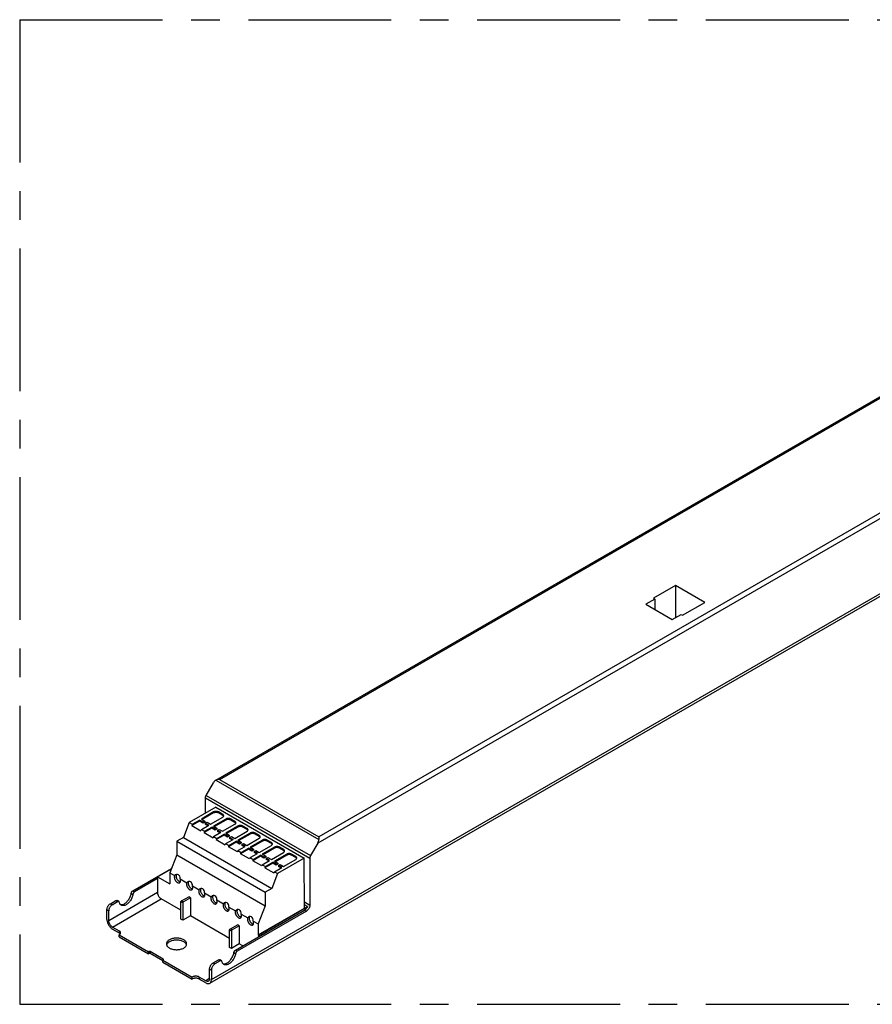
# Model space of a CAD drawing. Header units: millimetres. Extents: x 0 to 210, y 0 to 297.
# Tile 3 of 6: x 51 to 94, y 202 to 252. Entities that reach past the tile are written whole.
import ezdxf

# ---------------------------------------------------------------- set-up
doc = ezdxf.new("R2010")
doc.units = ezdxf.units.MM
doc.header["$LTSCALE"] = 19.36
doc.linetypes.add('CENTER', pattern=[0.6, 0.375, -0.075, 0.075, -0.075])
doc.layers.get('0').update_dxf_attribs({"linetype": 'CONTINUOUS'})
for name, color, linetype in [('DEFAULT_1', 7, 'CENTER'), ('Z_AXIS', 7, 'CONTINUOUS'), ('Z_SURFACE', 7, 'CONTINUOUS')]:
    doc.layers.add(name, color=color, linetype=linetype)

msp = doc.modelspace()

# ---------------------------------------------------------------- linework, layer by layer
at = {"color": 7, "linetype": 'Continuous'}
for p, q in [((61.133, 213.329), (125.446, 250.46)), ((60.82, 203.013), (135.596, 246.185)), ((84.483, 223.22), (83.352, 222.566)), ((84.483, 223.22), (84.483, 221.587)), ((85.968, 222.362), (84.483, 223.22)), ((83.352, 222.566), (83.423, 222.526)), ((83.423, 222.526), (82.972, 222.265)), ((82.972, 222.265), (84.315, 221.49)), ((83.423, 222.526), (83.423, 222.005)), ((84.837, 221.709), (85.968, 222.362)), ((84.315, 221.49), (84.766, 221.75)), ((84.766, 221.75), (84.837, 221.709)), ((60.639, 212.557), (61.009, 213.198)), ((60.603, 211.657), (60.603, 212.435)), ((61.124, 211.958), (59.776, 211.18)), ((61.124, 211.958), (65.614, 209.366)), ((59.776, 211.18), (59.49, 210.424)), ((59.49, 210.424), (59.144, 210.224)), ((59.144, 210.224), (59.144, 209.531)), ((59.144, 210.224), (63.634, 207.632)), ((59.49, 210.424), (63.98, 207.831)), ((66.312, 210.136), (65.942, 209.495)), ((59.144, 209.531), (58.791, 208.622)), ((59.144, 209.531), (63.634, 206.939)), ((65.614, 209.366), (64.266, 208.588)), ((65.632, 206.825), (65.614, 209.366)), ((65.906, 209.373), (65.906, 206.983)), ((56.917, 207.712), (58.877, 208.844)), ((58.163, 208.422), (58.872, 208.831)), ((58.791, 208.622), (58.791, 208.059)), ((64.266, 208.588), (63.98, 207.831)), ((58.163, 208.33), (57.005, 207.661)), ((58.163, 208.422), (58.163, 207.636)), ((58.163, 208.422), (58.791, 208.059)), ((63.98, 207.831), (63.634, 207.632)), ((63.634, 207.632), (63.634, 206.939)), ((55.777, 207.054), (56.051, 207.212)), ((55.865, 207.003), (56.139, 207.161)), ((56.202, 207.168), (56.113, 207.219)), ((59.356, 206.722), (58.357, 207.299)), ((59.356, 206.263), (59.356, 207.141)), ((59.392, 207.202), (59.754, 207.411)), ((59.445, 207.09), (59.445, 206.212)), ((59.842, 207.36), (59.48, 207.151)), ((59.842, 207.36), (59.754, 207.411)), ((59.842, 207.36), (59.842, 206.442)), ((55.6, 206.258), (55.6, 206.748)), ((55.688, 206.207), (55.688, 206.697)), ((62.132, 204.702), (65.641, 206.728)), ((65.729, 206.677), (62.22, 204.651)), ((63.634, 206.939), (63.281, 206.029)), ((63.281, 205.467), (65.632, 206.825)), ((63.29, 205.462), (65.788, 206.905)), ((65.788, 206.905), (65.631, 206.996)), ((59.445, 206.212), (59.356, 206.263)), ((59.842, 206.442), (59.445, 206.212)), ((61.831, 205.294), (59.842, 206.442)), ((55.883, 205.87), (56.218, 205.676)), ((55.883, 205.768), (56.218, 205.574)), ((61.831, 204.834), (61.831, 205.712)), ((61.867, 205.773), (62.229, 205.983)), ((61.92, 205.661), (61.92, 204.783)), ((62.317, 205.931), (61.955, 205.722)), ((62.317, 205.931), (62.229, 205.983)), ((62.317, 205.931), (62.317, 205.013)), ((63.281, 206.029), (63.281, 205.467)), ((63.281, 205.467), (63.29, 205.462)), ((63.29, 205.462), (63.29, 205.37)), ((61.92, 204.783), (61.831, 204.834)), ((62.317, 205.013), (61.92, 204.783)), ((62.494, 204.911), (62.317, 205.013)), ((60.991, 204.043), (61.266, 204.202)), ((61.354, 204.151), (61.08, 203.992)), ((61.416, 204.157), (61.328, 204.208)), ((60.815, 203.247), (60.815, 203.737)), ((60.903, 203.686), (60.903, 203.196)), ((60.62, 203.135), (60.284, 203.329)), ((60.62, 203.033), (60.284, 203.227))]:
    msp.add_line(p, q, dxfattribs=at)
at = {"color": 9, "linetype": 'Continuous'}
for p, q in [((61.308, 213.371), (125.446, 250.401)), ((130.8, 247.368), (66.312, 210.136)), ((130.502, 247.482), (66.364, 210.452)), ((60.903, 203.196), (135.679, 246.368)), ((61.133, 213.329), (66.364, 210.309)), ((61.308, 213.371), (66.364, 210.452)), ((60.603, 212.435), (65.906, 209.373)), ((60.639, 212.557), (65.942, 209.495)), ((55.688, 206.207), (58.163, 207.636)), ((56.83, 207.581), (56.918, 207.53)), ((56.917, 207.712), (57.005, 207.661)), ((55.883, 205.87), (58.357, 207.299)), ((56.139, 207.161), (56.051, 207.212)), ((59.445, 207.09), (59.356, 207.141)), ((59.48, 207.151), (59.392, 207.202)), ((65.63, 207.142), (65.906, 206.983)), ((55.6, 206.748), (55.688, 206.697)), ((55.777, 207.054), (55.865, 207.003)), ((65.641, 206.728), (65.729, 206.677)), ((61.92, 205.661), (61.831, 205.712)), ((61.955, 205.722), (61.867, 205.773)), ((62.045, 204.57), (62.133, 204.519)), ((62.132, 204.702), (62.22, 204.651)), ((61.354, 204.151), (61.266, 204.202)), ((60.815, 203.737), (60.903, 203.686)), ((60.991, 204.043), (61.08, 203.992)), ((60.815, 203.247), (60.62, 203.135))]:
    msp.add_line(p, q, dxfattribs=at)
at = {"color": 7, "linetype": 'Continuous'}
for points in [[(61.308, 213.371), (61.277, 213.37), (61.247, 213.366), (61.216, 213.361), (61.187, 213.353), (61.159, 213.342), (61.133, 213.329)], [(60.603, 212.435), (60.603, 212.449), (60.605, 212.464), (60.608, 212.479), (60.612, 212.495), (60.617, 212.511), (60.623, 212.526), (60.631, 212.542), (60.639, 212.557)], [(66.364, 210.452), (66.364, 210.433), (66.364, 210.412), (66.364, 210.364)], [(66.364, 210.364), (66.364, 210.337), (66.364, 210.309)], [(65.942, 209.495), (65.934, 209.48), (65.927, 209.464), (65.92, 209.449), (65.915, 209.433), (65.911, 209.418), (65.908, 209.402), (65.906, 209.387), (65.906, 209.373)], [(56.282, 207.011), (56.288, 207.009), (56.318, 207.006), (56.349, 207.007), (56.381, 207.013), (56.415, 207.022), (56.449, 207.036), (56.484, 207.054), (56.518, 207.076), (56.552, 207.102), (56.586, 207.131), (56.618, 207.163), (56.65, 207.198), (56.679, 207.235), (56.707, 207.275), (56.733, 207.317), (56.756, 207.36), (56.777, 207.404), (56.795, 207.448), (56.81, 207.493), (56.821, 207.537), (56.83, 207.581)], [(56.83, 207.581), (56.833, 207.596), (56.838, 207.612), (56.844, 207.627), (56.852, 207.642), (56.861, 207.657), (56.871, 207.671), (56.881, 207.683), (56.893, 207.695), (56.904, 207.704), (56.917, 207.712)], [(57.005, 207.661), (56.993, 207.653), (56.981, 207.644), (56.97, 207.632), (56.959, 207.62), (56.949, 207.606), (56.94, 207.591), (56.933, 207.576), (56.926, 207.561), (56.922, 207.545), (56.918, 207.53)], [(58.163, 207.636), (58.164, 207.61), (58.168, 207.583), (58.174, 207.555), (58.182, 207.527), (58.193, 207.499), (58.205, 207.471), (58.22, 207.444), (58.236, 207.418), (58.254, 207.393), (58.273, 207.37), (58.293, 207.349), (58.314, 207.33), (58.336, 207.313), (58.357, 207.299)], [(56.051, 207.212), (56.063, 207.218), (56.075, 207.222), (56.086, 207.224), (56.097, 207.224), (56.107, 207.222), (56.113, 207.219)], [(56.202, 207.168), (56.195, 207.171), (56.185, 207.173), (56.174, 207.173), (56.163, 207.171), (56.151, 207.167), (56.139, 207.161)], [(56.226, 207.13), (56.222, 207.141), (56.218, 207.151), (56.211, 207.16), (56.204, 207.166), (56.202, 207.168)], [(56.322, 206.978), (56.299, 206.994), (56.279, 207.014), (56.261, 207.038), (56.246, 207.065), (56.234, 207.096), (56.226, 207.13)], [(56.918, 207.53), (56.91, 207.486), (56.898, 207.442), (56.883, 207.397), (56.865, 207.353), (56.845, 207.309), (56.821, 207.266), (56.796, 207.224), (56.768, 207.184), (56.738, 207.147), (56.707, 207.112), (56.674, 207.08), (56.641, 207.051), (56.607, 207.025), (56.572, 207.003), (56.538, 206.985), (56.503, 206.971), (56.47, 206.962), (56.437, 206.956), (56.406, 206.955), (56.376, 206.958), (56.348, 206.966), (56.322, 206.978)], [(59.356, 207.141), (59.357, 207.148), (59.358, 207.155), (59.36, 207.162), (59.363, 207.169), (59.367, 207.176), (59.371, 207.182), (59.376, 207.188), (59.381, 207.194), (59.386, 207.198), (59.392, 207.202)], [(59.48, 207.151), (59.474, 207.147), (59.469, 207.143), (59.464, 207.137), (59.459, 207.131), (59.455, 207.125), (59.451, 207.118), (59.449, 207.111), (59.446, 207.103), (59.445, 207.097), (59.445, 207.09)], [(55.6, 206.748), (55.601, 206.772), (55.604, 206.796), (55.61, 206.821), (55.617, 206.847), (55.627, 206.872), (55.638, 206.897), (55.652, 206.922), (55.666, 206.946), (55.682, 206.969), (55.7, 206.99), (55.718, 207.009), (55.737, 207.026), (55.757, 207.041), (55.777, 207.054)], [(55.865, 207.003), (55.845, 206.99), (55.826, 206.975), (55.807, 206.958), (55.788, 206.939), (55.771, 206.918), (55.755, 206.895), (55.74, 206.871), (55.727, 206.846), (55.715, 206.821), (55.706, 206.796), (55.698, 206.77), (55.693, 206.745), (55.689, 206.721), (55.688, 206.697)], [(65.788, 206.905), (65.778, 206.882), (65.766, 206.861), (65.753, 206.84), (65.74, 206.819), (65.725, 206.8), (65.709, 206.783), (65.692, 206.766), (65.675, 206.752), (65.658, 206.739), (65.641, 206.728)], [(65.906, 206.983), (65.905, 206.959), (65.901, 206.935), (65.896, 206.91), (65.888, 206.884), (65.879, 206.858), (65.867, 206.833), (65.854, 206.808), (65.839, 206.785), (65.823, 206.762), (65.806, 206.741), (65.787, 206.722), (65.768, 206.704), (65.749, 206.689), (65.729, 206.677)], [(55.6, 206.258), (55.601, 206.225), (55.605, 206.191), (55.612, 206.156), (55.621, 206.121), (55.633, 206.085), (55.647, 206.049), (55.664, 206.014), (55.683, 205.979), (55.703, 205.946), (55.725, 205.914), (55.749, 205.884), (55.774, 205.855), (55.801, 205.83), (55.827, 205.806), (55.855, 205.786), (55.883, 205.768)], [(55.883, 205.87), (55.861, 205.884), (55.839, 205.901), (55.818, 205.92), (55.798, 205.941), (55.779, 205.964), (55.761, 205.989), (55.745, 206.015), (55.731, 206.043), (55.718, 206.07), (55.707, 206.098), (55.699, 206.127), (55.693, 206.154), (55.689, 206.181), (55.688, 206.207)], [(61.831, 205.712), (61.832, 205.719), (61.833, 205.726), (61.835, 205.733), (61.838, 205.74), (61.842, 205.747), (61.846, 205.753), (61.85, 205.76), (61.856, 205.765), (61.861, 205.77), (61.867, 205.773)], [(61.955, 205.722), (61.949, 205.718), (61.944, 205.714), (61.939, 205.709), (61.934, 205.702), (61.93, 205.696), (61.926, 205.689), (61.923, 205.682), (61.921, 205.675), (61.92, 205.668), (61.92, 205.661)], [(61.497, 204), (61.503, 203.999), (61.532, 203.995), (61.564, 203.996), (61.596, 204.002), (61.63, 204.011), (61.664, 204.025), (61.699, 204.043), (61.733, 204.065), (61.767, 204.091), (61.801, 204.12), (61.833, 204.152), (61.865, 204.187), (61.894, 204.225), (61.922, 204.264), (61.948, 204.306), (61.971, 204.349), (61.992, 204.393), (62.01, 204.437), (62.025, 204.482), (62.036, 204.526), (62.045, 204.57)], [(62.045, 204.57), (62.048, 204.585), (62.053, 204.601), (62.059, 204.616), (62.067, 204.632), (62.076, 204.646), (62.086, 204.66), (62.096, 204.673), (62.108, 204.684), (62.119, 204.694), (62.132, 204.702)], [(62.22, 204.651), (62.208, 204.643), (62.196, 204.633), (62.185, 204.622), (62.174, 204.609), (62.164, 204.595), (62.155, 204.581), (62.148, 204.565), (62.141, 204.55), (62.137, 204.534), (62.133, 204.519)], [(61.266, 204.202), (61.278, 204.208), (61.289, 204.212), (61.301, 204.213), (61.312, 204.213), (61.321, 204.211), (61.328, 204.208)], [(61.416, 204.157), (61.41, 204.16), (61.4, 204.162), (61.389, 204.162), (61.378, 204.161), (61.366, 204.157), (61.354, 204.151)], [(61.441, 204.119), (61.437, 204.131), (61.433, 204.141), (61.426, 204.149), (61.419, 204.155), (61.416, 204.157)], [(61.537, 203.968), (61.514, 203.983), (61.494, 204.003), (61.476, 204.027), (61.461, 204.054), (61.449, 204.085), (61.441, 204.119)], [(62.133, 204.519), (62.125, 204.475), (62.113, 204.431), (62.098, 204.386), (62.08, 204.342), (62.06, 204.298), (62.036, 204.255), (62.011, 204.213), (61.983, 204.174), (61.953, 204.136), (61.922, 204.101), (61.889, 204.069), (61.856, 204.04), (61.821, 204.014), (61.787, 203.992), (61.752, 203.974), (61.718, 203.96), (61.685, 203.951), (61.652, 203.945), (61.621, 203.944), (61.591, 203.948), (61.563, 203.955), (61.537, 203.968)], [(60.815, 203.737), (60.816, 203.761), (60.819, 203.785), (60.825, 203.81), (60.832, 203.836), (60.842, 203.861), (60.853, 203.887), (60.866, 203.911), (60.881, 203.935), (60.897, 203.958), (60.915, 203.979), (60.933, 203.998), (60.952, 204.016), (60.972, 204.031), (60.991, 204.043)], [(61.08, 203.992), (61.06, 203.98), (61.041, 203.964), (61.021, 203.947), (61.003, 203.928), (60.986, 203.907), (60.97, 203.884), (60.955, 203.86), (60.942, 203.836), (60.93, 203.81), (60.921, 203.785), (60.913, 203.759), (60.908, 203.734), (60.904, 203.71), (60.903, 203.686)], [(60.758, 203.121), (60.741, 203.114), (60.724, 203.11), (60.705, 203.109), (60.684, 203.111), (60.664, 203.116), (60.642, 203.124), (60.62, 203.135)], [(60.815, 203.247), (60.813, 203.223), (60.81, 203.2), (60.804, 203.179), (60.795, 203.161), (60.785, 203.145), (60.772, 203.132), (60.758, 203.121)], [(60.82, 203.013), (60.839, 203.026), (60.855, 203.042), (60.87, 203.062), (60.882, 203.084), (60.891, 203.108), (60.898, 203.136), (60.902, 203.165), (60.903, 203.196)], [(60.62, 203.033), (60.648, 203.018), (60.675, 203.007), (60.702, 203), (60.728, 202.995), (60.754, 202.995), (60.777, 202.997), (60.8, 203.003), (60.82, 203.013)]]:
    msp.add_lwpolyline(points, dxfattribs=at)
for centre, start_param, end_param in [((61.133, 213.127), 0.785405, 1.570803), ((66.189, 210.208), -1.57079, -0.785392)]:
    msp.add_ellipse(centre, major_axis=(0.124, 0.214), ratio=0.577349, start_param=start_param, end_param=end_param, dxfattribs=at)
at = {"layer": 'DEFAULT_1', "color": 5, "linetype": 'CENTER'}
for p, q in [((51.167, 251.957), (51.167, 201.944)), ((51.167, 251.957), (151.182, 251.957)), ((51.167, 201.944), (151.182, 201.944))]:
    msp.add_line(p, q, dxfattribs=at)
at = {"layer": 'Z_AXIS', "color": 7, "linetype": 'Continuous'}
for p, q in [((58.791, 208.622), (59.037, 208.479)), ((59.322, 208.315), (59.656, 208.122)), ((59.94, 207.958), (60.275, 207.765)), ((60.559, 207.601), (60.894, 207.408)), ((61.178, 207.244), (61.512, 207.05)), ((61.796, 206.886), (62.131, 206.693)), ((62.415, 206.529), (62.75, 206.336)), ((63.034, 206.172), (63.281, 206.029)), ((56.218, 205.37), (56.218, 205.472)), ((56.218, 205.472), (57.712, 204.61)), ((56.218, 205.37), (57.712, 204.508)), ((56.267, 205.535), (56.253, 205.549)), ((56.275, 205.523), (56.267, 205.535)), ((57.712, 204.61), (57.73, 204.62)), ((57.712, 204.508), (57.712, 204.61)), ((58.455, 204.242), (57.801, 204.62)), ((58.636, 204.979), (58.631, 204.962)), ((59.64, 204.962), (59.634, 204.979)), ((57.712, 204.508), (57.73, 204.518)), ((58.437, 204.15), (57.801, 204.518)), ((58.437, 204.191), (58.455, 204.202)), ((58.437, 204.089), (58.437, 204.191)), ((58.437, 204.191), (59.931, 203.329)), ((58.437, 204.089), (59.931, 203.227)), ((58.455, 204.202), (58.46, 204.205)), ((59.931, 203.227), (59.931, 203.329))]:
    msp.add_line(p, q, dxfattribs=at)
at = {"layer": 'Z_AXIS', "color": 9, "linetype": 'Continuous'}
for p, q in [((56.218, 205.676), (56.218, 205.574)), ((57.73, 204.62), (57.73, 204.518)), ((57.801, 204.62), (57.801, 204.518)), ((58.455, 204.242), (58.455, 204.202)), ((60.284, 203.329), (60.284, 203.227))]:
    msp.add_line(p, q, dxfattribs=at)
at = {"layer": 'Z_AXIS', "color": 7, "linetype": 'Continuous'}
for points in [[(59.037, 208.479), (59.031, 208.466), (59.026, 208.451), (59.022, 208.435), (59.021, 208.417), (59.021, 208.399), (59.022, 208.379), (59.025, 208.359), (59.03, 208.338), (59.036, 208.317), (59.044, 208.296), (59.053, 208.276), (59.064, 208.255), (59.075, 208.236), (59.088, 208.217), (59.102, 208.199), (59.116, 208.182), (59.132, 208.167), (59.147, 208.153), (59.163, 208.141), (59.179, 208.131)], [(59.133, 208.54), (59.127, 208.532), (59.119, 208.517), (59.113, 208.499), (59.11, 208.479), (59.109, 208.457), (59.11, 208.435), (59.113, 208.411), (59.119, 208.386), (59.127, 208.362), (59.137, 208.337), (59.149, 208.313), (59.162, 208.289), (59.178, 208.267), (59.194, 208.246), (59.211, 208.226), (59.23, 208.209), (59.249, 208.194), (59.268, 208.182)], [(59.179, 208.131), (59.196, 208.122), (59.212, 208.116), (59.227, 208.112), (59.243, 208.11), (59.257, 208.109), (59.271, 208.111), (59.284, 208.116), (59.292, 208.12)], [(59.268, 208.182), (59.287, 208.172), (59.306, 208.165), (59.324, 208.161), (59.327, 208.161)], [(59.292, 208.12), (59.295, 208.122), (59.306, 208.13), (59.315, 208.14), (59.323, 208.152), (59.329, 208.166), (59.334, 208.181), (59.337, 208.197), (59.338, 208.215), (59.338, 208.234), (59.337, 208.253), (59.333, 208.274), (59.328, 208.294), (59.322, 208.315)], [(59.656, 208.122), (59.65, 208.109), (59.645, 208.094), (59.641, 208.078), (59.639, 208.06), (59.639, 208.041), (59.641, 208.022), (59.644, 208.002), (59.649, 207.981), (59.655, 207.96), (59.663, 207.939), (59.672, 207.919), (59.682, 207.898), (59.694, 207.879), (59.707, 207.86), (59.721, 207.842), (59.735, 207.825), (59.75, 207.81), (59.766, 207.796), (59.782, 207.784), (59.798, 207.774)], [(59.752, 208.183), (59.746, 208.175), (59.738, 208.159), (59.732, 208.142), (59.729, 208.122), (59.728, 208.1), (59.729, 208.077), (59.732, 208.054), (59.738, 208.029), (59.746, 208.004), (59.756, 207.98), (59.768, 207.955), (59.781, 207.932), (59.796, 207.909), (59.813, 207.888), (59.83, 207.869), (59.849, 207.852), (59.867, 207.837), (59.887, 207.825)], [(59.798, 207.774), (59.814, 207.765), (59.83, 207.759), (59.846, 207.755), (59.861, 207.752), (59.876, 207.752), (59.89, 207.754), (59.902, 207.758), (59.911, 207.763)], [(59.887, 207.825), (59.906, 207.815), (59.925, 207.808), (59.943, 207.804), (59.946, 207.804)], [(59.911, 207.763), (59.914, 207.765), (59.924, 207.773), (59.934, 207.783), (59.941, 207.795), (59.948, 207.808), (59.952, 207.824), (59.956, 207.84), (59.957, 207.858), (59.957, 207.877), (59.955, 207.896), (59.952, 207.916), (59.947, 207.937), (59.94, 207.958)], [(60.275, 207.765), (60.268, 207.751), (60.263, 207.737), (60.26, 207.72), (60.258, 207.703), (60.258, 207.684), (60.259, 207.665), (60.263, 207.644), (60.267, 207.624), (60.274, 207.603), (60.281, 207.582), (60.291, 207.561), (60.301, 207.541), (60.313, 207.521), (60.326, 207.502), (60.339, 207.485), (60.354, 207.468), (60.369, 207.453), (60.385, 207.439), (60.401, 207.427), (60.417, 207.416)], [(60.37, 207.826), (60.364, 207.818), (60.357, 207.802), (60.351, 207.784), (60.347, 207.765), (60.346, 207.743), (60.347, 207.72), (60.351, 207.696), (60.357, 207.672), (60.364, 207.647), (60.374, 207.622), (60.386, 207.598), (60.4, 207.575), (60.415, 207.552), (60.431, 207.531), (60.449, 207.512), (60.467, 207.495), (60.486, 207.48), (60.505, 207.467)], [(60.529, 207.405), (60.533, 207.407), (60.543, 207.416), (60.552, 207.426), (60.56, 207.438), (60.566, 207.451), (60.571, 207.466), (60.574, 207.483), (60.576, 207.501), (60.576, 207.519), (60.574, 207.539), (60.571, 207.559), (60.566, 207.58), (60.559, 207.601)], [(60.417, 207.416), (60.433, 207.408), (60.449, 207.402), (60.465, 207.397), (60.48, 207.395), (60.495, 207.395), (60.508, 207.397), (60.521, 207.401), (60.529, 207.405)], [(60.505, 207.467), (60.525, 207.458), (60.543, 207.451), (60.562, 207.447), (60.564, 207.447)], [(60.894, 207.408), (60.887, 207.394), (60.882, 207.379), (60.879, 207.363), (60.877, 207.346), (60.877, 207.327), (60.878, 207.307), (60.881, 207.287), (60.886, 207.267), (60.892, 207.246), (60.9, 207.225), (60.909, 207.204), (60.92, 207.184), (60.932, 207.164), (60.944, 207.145), (60.958, 207.127), (60.973, 207.111), (60.988, 207.095), (61.003, 207.082), (61.019, 207.07), (61.036, 207.059)], [(60.989, 207.469), (60.983, 207.461), (60.975, 207.445), (60.97, 207.427), (60.966, 207.407), (60.965, 207.386), (60.966, 207.363), (60.97, 207.339), (60.975, 207.315), (60.983, 207.29), (60.993, 207.265), (61.005, 207.241), (61.019, 207.217), (61.034, 207.195), (61.05, 207.174), (61.068, 207.155), (61.086, 207.138), (61.105, 207.123), (61.124, 207.11)], [(61.036, 207.059), (61.052, 207.051), (61.068, 207.044), (61.084, 207.04), (61.099, 207.038), (61.113, 207.038), (61.127, 207.04), (61.14, 207.044), (61.148, 207.048)], [(61.124, 207.11), (61.143, 207.101), (61.162, 207.094), (61.18, 207.09), (61.183, 207.09)], [(61.148, 207.048), (61.151, 207.05), (61.162, 207.058), (61.171, 207.068), (61.179, 207.08), (61.185, 207.094), (61.19, 207.109), (61.193, 207.126), (61.195, 207.143), (61.194, 207.162), (61.193, 207.182), (61.189, 207.202), (61.184, 207.223), (61.178, 207.244)], [(61.608, 207.111), (61.602, 207.103), (61.594, 207.088), (61.588, 207.07), (61.585, 207.05), (61.584, 207.029), (61.585, 207.006), (61.588, 206.982), (61.594, 206.958), (61.602, 206.933), (61.612, 206.908), (61.624, 206.884), (61.637, 206.86), (61.652, 206.838), (61.669, 206.817), (61.686, 206.798), (61.705, 206.78), (61.723, 206.766), (61.743, 206.753)], [(61.512, 207.05), (61.506, 207.037), (61.501, 207.022), (61.497, 207.006), (61.496, 206.988), (61.495, 206.97), (61.497, 206.95), (61.5, 206.93), (61.505, 206.909), (61.511, 206.889), (61.519, 206.868), (61.528, 206.847), (61.539, 206.827), (61.55, 206.807), (61.563, 206.788), (61.577, 206.77), (61.591, 206.754), (61.606, 206.738), (61.622, 206.724), (61.638, 206.712), (61.654, 206.702)], [(61.654, 206.702), (61.671, 206.694), (61.687, 206.687), (61.702, 206.683), (61.717, 206.681), (61.732, 206.681), (61.746, 206.683), (61.758, 206.687), (61.767, 206.691)], [(61.743, 206.753), (61.762, 206.743), (61.781, 206.736), (61.799, 206.732), (61.802, 206.732)], [(61.767, 206.691), (61.77, 206.693), (61.781, 206.701), (61.79, 206.711), (61.798, 206.723), (61.804, 206.737), (61.809, 206.752), (61.812, 206.768), (61.813, 206.786), (61.813, 206.805), (61.811, 206.825), (61.808, 206.845), (61.803, 206.865), (61.796, 206.886)], [(62.131, 206.693), (62.124, 206.68), (62.119, 206.665), (62.116, 206.649), (62.114, 206.631), (62.114, 206.612), (62.116, 206.593), (62.119, 206.573), (62.124, 206.552), (62.13, 206.531), (62.138, 206.51), (62.147, 206.49), (62.157, 206.469), (62.169, 206.45), (62.182, 206.431), (62.195, 206.413), (62.21, 206.396), (62.225, 206.381), (62.241, 206.367), (62.257, 206.355), (62.273, 206.345)], [(62.227, 206.754), (62.221, 206.746), (62.213, 206.731), (62.207, 206.713), (62.204, 206.693), (62.202, 206.671), (62.204, 206.649), (62.207, 206.625), (62.213, 206.6), (62.221, 206.576), (62.231, 206.551), (62.242, 206.527), (62.256, 206.503), (62.271, 206.481), (62.288, 206.46), (62.305, 206.44), (62.323, 206.423), (62.342, 206.408), (62.361, 206.396)], [(62.273, 206.345), (62.289, 206.336), (62.305, 206.33), (62.321, 206.326), (62.336, 206.323), (62.351, 206.323), (62.364, 206.325), (62.377, 206.33), (62.386, 206.334)], [(62.361, 206.396), (62.381, 206.386), (62.4, 206.379), (62.418, 206.375), (62.421, 206.375)], [(62.386, 206.334), (62.389, 206.336), (62.399, 206.344), (62.409, 206.354), (62.416, 206.366), (62.423, 206.38), (62.427, 206.395), (62.431, 206.411), (62.432, 206.429), (62.432, 206.448), (62.43, 206.467), (62.427, 206.488), (62.422, 206.508), (62.415, 206.529)], [(62.75, 206.336), (62.743, 206.323), (62.738, 206.308), (62.735, 206.291), (62.733, 206.274), (62.733, 206.255), (62.734, 206.236), (62.738, 206.216), (62.742, 206.195), (62.749, 206.174), (62.756, 206.153), (62.766, 206.133), (62.776, 206.112), (62.788, 206.093), (62.8, 206.074), (62.814, 206.056), (62.829, 206.039), (62.844, 206.024), (62.86, 206.01), (62.876, 205.998), (62.892, 205.988)], [(62.845, 206.397), (62.839, 206.389), (62.831, 206.373), (62.826, 206.356), (62.822, 206.336), (62.821, 206.314), (62.822, 206.291), (62.826, 206.268), (62.831, 206.243), (62.839, 206.218), (62.849, 206.194), (62.861, 206.169), (62.875, 206.146), (62.89, 206.123), (62.906, 206.102), (62.924, 206.083), (62.942, 206.066), (62.961, 206.051), (62.98, 206.039)], [(63.004, 205.976), (63.008, 205.978), (63.018, 205.987), (63.027, 205.997), (63.035, 206.009), (63.041, 206.022), (63.046, 206.037), (63.049, 206.054), (63.051, 206.072), (63.051, 206.091), (63.049, 206.11), (63.045, 206.13), (63.04, 206.151), (63.034, 206.172)], [(56.292, 205.574), (56.29, 205.59), (56.285, 205.606), (56.278, 205.622), (56.267, 205.637), (56.253, 205.651), (56.237, 205.664), (56.218, 205.676)], [(56.253, 205.549), (56.237, 205.562), (56.218, 205.574)], [(56.218, 205.472), (56.237, 205.484), (56.253, 205.497), (56.267, 205.512), (56.278, 205.527), (56.285, 205.542), (56.29, 205.558), (56.292, 205.574)], [(62.892, 205.988), (62.908, 205.979), (62.924, 205.973), (62.94, 205.968), (62.955, 205.966), (62.969, 205.966), (62.983, 205.968), (62.996, 205.972), (63.004, 205.976)], [(62.98, 206.039), (63, 206.029), (63.018, 206.022), (63.037, 206.018), (63.039, 206.018)], [(59.498, 205.222), (59.463, 205.241), (59.425, 205.257), (59.385, 205.271), (59.342, 205.284), (59.298, 205.293), (59.253, 205.301), (59.206, 205.306), (59.159, 205.308), (59.112, 205.308), (59.064, 205.306), (59.018, 205.301), (58.972, 205.293), (58.928, 205.284), (58.886, 205.271), (58.846, 205.257), (58.808, 205.241), (58.773, 205.222), (58.741, 205.202), (58.712, 205.18), (58.688, 205.157), (58.666, 205.132), (58.649, 205.107), (58.636, 205.081), (58.628, 205.054), (58.623, 205.027), (58.623, 205.013)], [(59.498, 205.12), (59.463, 205.139), (59.425, 205.155), (59.385, 205.169), (59.342, 205.182), (59.298, 205.191), (59.253, 205.199), (59.206, 205.204), (59.159, 205.206), (59.112, 205.206), (59.064, 205.204), (59.018, 205.199), (58.972, 205.191), (58.928, 205.182), (58.886, 205.169), (58.846, 205.155), (58.808, 205.138), (58.773, 205.12), (58.741, 205.1), (58.712, 205.078), (58.688, 205.055), (58.666, 205.03)], [(59.648, 205.013), (59.647, 205.027), (59.643, 205.054), (59.634, 205.081), (59.621, 205.107), (59.604, 205.132), (59.583, 205.157), (59.558, 205.18), (59.53, 205.202), (59.498, 205.222)], [(59.604, 205.03), (59.583, 205.055), (59.558, 205.078), (59.53, 205.1), (59.498, 205.12)], [(57.801, 204.62), (57.795, 204.623), (57.788, 204.625), (57.781, 204.627), (57.773, 204.628), (57.765, 204.628), (57.757, 204.628), (57.75, 204.627), (57.743, 204.625), (57.736, 204.623), (57.73, 204.62)], [(58.623, 205.013), (58.623, 204.999), (58.628, 204.972), (58.636, 204.945), (58.649, 204.919), (58.666, 204.893), (58.688, 204.869), (58.712, 204.846), (58.741, 204.824), (58.773, 204.804)], [(58.666, 205.03), (58.649, 205.005), (58.636, 204.979)], [(58.773, 204.804), (58.808, 204.785), (58.846, 204.769), (58.886, 204.754), (58.928, 204.742), (58.972, 204.732), (59.018, 204.725), (59.064, 204.72), (59.112, 204.717), (59.159, 204.717), (59.206, 204.72), (59.253, 204.725), (59.298, 204.732), (59.342, 204.742), (59.385, 204.754), (59.425, 204.769), (59.463, 204.785), (59.498, 204.804), (59.53, 204.824), (59.558, 204.846), (59.583, 204.869), (59.604, 204.893), (59.621, 204.919), (59.634, 204.945), (59.643, 204.972), (59.647, 204.999), (59.648, 205.013)], [(59.634, 204.979), (59.621, 205.005), (59.604, 205.03)], [(57.801, 204.518), (57.795, 204.521), (57.788, 204.523), (57.781, 204.525), (57.773, 204.526), (57.765, 204.526), (57.757, 204.526), (57.75, 204.525), (57.743, 204.523), (57.736, 204.521), (57.73, 204.518)], [(58.469, 204.222), (58.469, 204.226), (58.467, 204.231), (58.464, 204.235), (58.46, 204.239), (58.455, 204.242)], [(58.46, 204.205), (58.464, 204.209), (58.467, 204.213), (58.469, 204.217), (58.469, 204.222)], [(60.284, 203.329), (60.263, 203.34), (60.241, 203.349), (60.216, 203.357), (60.19, 203.363), (60.163, 203.368), (60.136, 203.37), (60.108, 203.371), (60.08, 203.37), (60.052, 203.368), (60.025, 203.363), (59.999, 203.357), (59.975, 203.349), (59.952, 203.34), (59.931, 203.329)], [(60.284, 203.227), (60.263, 203.238), (60.241, 203.247), (60.216, 203.255), (60.19, 203.261), (60.163, 203.265), (60.136, 203.268), (60.108, 203.269), (60.08, 203.268), (60.052, 203.265), (60.025, 203.261), (59.999, 203.255), (59.975, 203.247), (59.952, 203.238), (59.931, 203.227)]]:
    msp.add_lwpolyline(points, dxfattribs=at)
for centre in [(59.138, 208.291), (59.757, 207.933), (60.375, 207.576), (60.994, 207.219), (61.613, 206.862), (62.232, 206.505), (62.85, 206.147)]:
    msp.add_ellipse(centre, major_axis=(0.056, 0.251), ratio=0.697573, start_param=4.963278, end_param=7.17134, dxfattribs=at)
at = {"layer": 'Z_SURFACE', "color": 7, "linetype": 'Continuous'}
for p, q in [((61.018, 211.713), (60.396, 211.354)), ((61.018, 211.662), (60.44, 211.328)), ((61.478, 211.591), (61.265, 211.713)), ((61.478, 211.54), (61.265, 211.662)), ((59.776, 211.18), (59.935, 211.088)), ((60.307, 211.252), (59.91, 211.023)), ((59.935, 211.088), (59.91, 211.023)), ((59.935, 211.088), (60.307, 211.303)), ((60.307, 211.303), (60.307, 211.252)), ((60.48, 211.203), (60.307, 211.303)), ((60.48, 211.152), (60.307, 211.252)), ((60.396, 211.354), (60.568, 211.254)), ((60.568, 211.254), (60.48, 211.203)), ((60.48, 211.203), (60.48, 211.152)), ((60.568, 211.203), (60.48, 211.152)), ((60.568, 211.254), (60.568, 211.203)), ((60.595, 211.137), (60.683, 211.188)), ((60.595, 211.137), (60.595, 211.086)), ((60.767, 211.038), (60.595, 211.137)), ((60.723, 211.012), (60.595, 211.086)), ((60.683, 211.188), (60.855, 211.089)), ((60.855, 211.089), (61.478, 211.448)), ((61.637, 211.356), (61.014, 210.997)), ((61.637, 211.305), (61.059, 210.971)), ((61.474, 210.731), (62.096, 211.091)), ((61.493, 211.53), (61.478, 211.54)), ((61.478, 211.448), (61.491, 211.456)), ((61.524, 211.497), (61.528, 211.508)), ((61.528, 211.508), (61.529, 211.519)), ((62.096, 211.234), (61.884, 211.356)), ((62.096, 211.183), (61.884, 211.305)), ((62.111, 211.173), (62.096, 211.183)), ((62.096, 211.091), (62.109, 211.099)), ((62.143, 211.14), (62.146, 211.151)), ((62.146, 211.151), (62.148, 211.162)), ((59.91, 211.023), (60.37, 210.757)), ((60.395, 210.823), (60.37, 210.757)), ((60.395, 210.823), (60.767, 211.038)), ((60.395, 210.823), (60.554, 210.731)), ((60.926, 210.895), (60.529, 210.666)), ((60.554, 210.731), (60.529, 210.666)), ((60.529, 210.666), (60.989, 210.4)), ((60.554, 210.731), (60.926, 210.946)), ((60.926, 210.946), (60.926, 210.895)), ((61.098, 210.846), (60.926, 210.946)), ((61.098, 210.795), (60.926, 210.895)), ((61.014, 210.997), (61.187, 210.897)), ((61.014, 210.466), (61.386, 210.68)), ((61.187, 210.897), (61.098, 210.846)), ((61.098, 210.846), (61.098, 210.795)), ((61.187, 210.846), (61.098, 210.795)), ((61.173, 210.374), (61.545, 210.589)), ((61.187, 210.897), (61.187, 210.846)), ((61.213, 210.78), (61.302, 210.831)), ((61.213, 210.78), (61.213, 210.729)), ((61.386, 210.68), (61.213, 210.78)), ((61.341, 210.655), (61.213, 210.729)), ((61.302, 210.831), (61.474, 210.731)), ((61.545, 210.589), (61.545, 210.538)), ((61.717, 210.489), (61.545, 210.589)), ((62.255, 210.999), (61.633, 210.64)), ((61.633, 210.64), (61.806, 210.54)), ((62.255, 210.948), (61.677, 210.614)), ((62.093, 210.374), (62.715, 210.733)), ((62.874, 210.642), (62.252, 210.282)), ((62.874, 210.591), (62.296, 210.257)), ((62.715, 210.876), (62.503, 210.999)), ((62.715, 210.825), (62.503, 210.948)), ((62.73, 210.815), (62.715, 210.825)), ((62.715, 210.733), (62.728, 210.742)), ((62.762, 210.782), (62.765, 210.794)), ((62.765, 210.794), (62.766, 210.805)), ((63.334, 210.519), (63.122, 210.642)), ((63.334, 210.468), (63.122, 210.591)), ((61.014, 210.466), (60.989, 210.4)), ((61.014, 210.466), (61.173, 210.374)), ((61.545, 210.538), (61.148, 210.308)), ((61.173, 210.374), (61.148, 210.308)), ((61.148, 210.308), (61.608, 210.043)), ((61.717, 210.438), (61.545, 210.538)), ((61.632, 210.108), (61.608, 210.043)), ((61.632, 210.108), (62.004, 210.323)), ((61.632, 210.108), (61.791, 210.017)), ((61.806, 210.54), (61.717, 210.489)), ((61.717, 210.489), (61.717, 210.438)), ((61.806, 210.489), (61.717, 210.438)), ((62.163, 210.18), (61.767, 209.951)), ((61.791, 210.017), (62.163, 210.231)), ((61.806, 210.54), (61.806, 210.489)), ((61.832, 210.423), (61.92, 210.474)), ((61.832, 210.423), (61.832, 210.372)), ((61.832, 210.423), (62.004, 210.323)), ((61.96, 210.298), (61.832, 210.372)), ((61.92, 210.474), (62.093, 210.374)), ((62.163, 210.231), (62.163, 210.18)), ((62.336, 210.132), (62.163, 210.231)), ((62.336, 210.081), (62.163, 210.18)), ((62.252, 210.282), (62.424, 210.183)), ((62.424, 210.183), (62.336, 210.132)), ((62.336, 210.132), (62.336, 210.081)), ((62.424, 210.132), (62.336, 210.081)), ((62.424, 210.183), (62.424, 210.132)), ((62.451, 210.065), (62.539, 210.117)), ((62.451, 210.065), (62.451, 210.014)), ((62.623, 209.966), (62.451, 210.065)), ((62.539, 210.117), (62.711, 210.017)), ((62.711, 210.017), (63.334, 210.376)), ((63.493, 210.284), (62.871, 209.925)), ((63.493, 210.233), (62.915, 209.9)), ((63.349, 210.458), (63.334, 210.468)), ((63.334, 210.376), (63.347, 210.385)), ((63.381, 210.425), (63.384, 210.436)), ((63.384, 210.436), (63.385, 210.448)), ((63.952, 210.162), (63.74, 210.284)), ((63.952, 210.111), (63.74, 210.233)), ((63.968, 210.101), (63.952, 210.111)), ((63.999, 210.068), (64.003, 210.079)), ((64.003, 210.079), (64.004, 210.091)), ((61.791, 210.017), (61.767, 209.951)), ((62.226, 209.686), (61.767, 209.951)), ((62.251, 209.751), (62.226, 209.686)), ((62.251, 209.751), (62.623, 209.966)), ((62.251, 209.751), (62.41, 209.659)), ((62.782, 209.823), (62.385, 209.594)), ((62.41, 209.659), (62.385, 209.594)), ((62.845, 209.329), (62.385, 209.594)), ((62.41, 209.659), (62.782, 209.874)), ((62.579, 209.94), (62.451, 210.014)), ((62.782, 209.874), (62.782, 209.823)), ((62.955, 209.775), (62.782, 209.874)), ((62.955, 209.724), (62.782, 209.823)), ((62.87, 209.394), (63.242, 209.609)), ((62.871, 209.925), (63.043, 209.826)), ((63.043, 209.826), (62.955, 209.775)), ((62.955, 209.775), (62.955, 209.724)), ((63.043, 209.775), (62.955, 209.724)), ((63.043, 209.826), (63.043, 209.775)), ((63.069, 209.708), (63.158, 209.759)), ((63.069, 209.708), (63.069, 209.657)), ((63.242, 209.609), (63.069, 209.708)), ((63.198, 209.583), (63.069, 209.657)), ((63.158, 209.759), (63.33, 209.66)), ((63.33, 209.66), (63.952, 210.019)), ((64.112, 209.927), (63.489, 209.568)), ((63.489, 209.568), (63.662, 209.468)), ((64.112, 209.876), (63.534, 209.542)), ((63.949, 209.303), (64.571, 209.662)), ((63.952, 210.019), (63.966, 210.028)), ((64.73, 209.57), (64.108, 209.211)), ((64.571, 209.805), (64.359, 209.927)), ((64.571, 209.754), (64.359, 209.876)), ((64.586, 209.744), (64.571, 209.754)), ((64.571, 209.662), (64.584, 209.67)), ((64.618, 209.711), (64.621, 209.722)), ((64.621, 209.722), (64.622, 209.733)), ((65.19, 209.448), (64.978, 209.57)), ((62.87, 209.394), (62.845, 209.329)), ((62.87, 209.394), (63.029, 209.302)), ((63.401, 209.466), (63.004, 209.237)), ((63.029, 209.302), (63.004, 209.237)), ((63.464, 208.971), (63.004, 209.237)), ((63.029, 209.302), (63.401, 209.517)), ((63.401, 209.517), (63.401, 209.466)), ((63.573, 209.417), (63.401, 209.517)), ((63.573, 209.366), (63.401, 209.466)), ((63.488, 209.037), (63.861, 209.252)), ((63.662, 209.468), (63.573, 209.417)), ((63.573, 209.417), (63.573, 209.366)), ((63.662, 209.417), (63.573, 209.366)), ((64.02, 209.109), (63.623, 208.88)), ((63.648, 208.945), (64.02, 209.16)), ((63.662, 209.468), (63.662, 209.417)), ((63.688, 209.351), (63.777, 209.402)), ((63.688, 209.351), (63.688, 209.3)), ((63.861, 209.252), (63.688, 209.351)), ((63.816, 209.226), (63.688, 209.3)), ((63.777, 209.402), (63.949, 209.303)), ((64.02, 209.16), (64.02, 209.109)), ((64.192, 209.06), (64.02, 209.16)), ((64.192, 209.009), (64.02, 209.109)), ((64.108, 209.211), (64.28, 209.111)), ((64.73, 209.519), (64.152, 209.185)), ((64.28, 209.111), (64.192, 209.06)), ((64.192, 209.06), (64.192, 209.009)), ((64.28, 209.06), (64.192, 209.009)), ((64.28, 209.111), (64.28, 209.06)), ((64.568, 208.945), (65.19, 209.305)), ((65.19, 209.396), (64.978, 209.519)), ((65.205, 209.386), (65.19, 209.396)), ((65.19, 209.305), (65.203, 209.313)), ((65.237, 209.354), (65.24, 209.365)), ((65.24, 209.365), (65.241, 209.376)), ((63.488, 209.037), (63.464, 208.971)), ((63.488, 209.037), (63.648, 208.945)), ((63.648, 208.945), (63.623, 208.88)), ((63.623, 208.88), (64.082, 208.614)), ((64.107, 208.68), (64.082, 208.614)), ((64.107, 208.68), (64.479, 208.894)), ((64.107, 208.68), (64.266, 208.588)), ((64.307, 208.994), (64.395, 209.045)), ((64.307, 208.994), (64.307, 208.943)), ((64.479, 208.894), (64.307, 208.994)), ((64.435, 208.869), (64.307, 208.943)), ((64.395, 209.045), (64.568, 208.945))]:
    msp.add_line(p, q, dxfattribs=at)
at = {"layer": 'Z_SURFACE', "color": 9, "linetype": 'Continuous'}
for p, q in [((61.018, 211.713), (61.018, 211.662)), ((61.265, 211.713), (61.265, 211.662)), ((61.478, 211.591), (61.478, 211.54)), ((61.637, 211.356), (61.637, 211.305)), ((61.884, 211.356), (61.884, 211.305)), ((62.096, 211.234), (62.096, 211.183)), ((62.255, 210.999), (62.255, 210.948)), ((62.503, 210.999), (62.503, 210.948)), ((62.715, 210.876), (62.715, 210.825)), ((62.874, 210.642), (62.874, 210.591)), ((63.122, 210.642), (63.122, 210.591)), ((63.334, 210.519), (63.334, 210.468)), ((63.493, 210.284), (63.493, 210.233)), ((63.74, 210.284), (63.74, 210.233)), ((63.952, 210.162), (63.952, 210.111)), ((64.112, 209.927), (64.112, 209.876)), ((64.359, 209.927), (64.359, 209.876)), ((64.571, 209.805), (64.571, 209.754)), ((64.73, 209.57), (64.73, 209.519)), ((64.978, 209.57), (64.978, 209.519)), ((65.19, 209.448), (65.19, 209.396))]:
    msp.add_line(p, q, dxfattribs=at)
at = {"layer": 'Z_SURFACE', "color": 7, "linetype": 'Continuous'}
for points in [[(61.265, 211.713), (61.251, 211.721), (61.235, 211.727), (61.218, 211.733), (61.199, 211.737), (61.181, 211.74), (61.161, 211.742), (61.142, 211.743), (61.122, 211.742), (61.103, 211.74), (61.084, 211.737), (61.066, 211.733), (61.049, 211.727), (61.033, 211.721), (61.018, 211.713)], [(61.265, 211.662), (61.248, 211.671), (61.229, 211.678), (61.209, 211.684), (61.187, 211.688), (61.165, 211.691), (61.142, 211.692), (61.119, 211.691), (61.096, 211.688), (61.075, 211.684), (61.054, 211.678), (61.035, 211.671), (61.018, 211.662)], [(61.529, 211.519), (61.528, 211.531), (61.524, 211.542), (61.519, 211.553), (61.511, 211.563), (61.502, 211.573), (61.491, 211.582), (61.478, 211.591)], [(61.491, 211.456), (61.502, 211.466), (61.511, 211.476), (61.519, 211.486), (61.524, 211.497)], [(61.523, 211.494), (61.515, 211.507), (61.505, 211.519), (61.493, 211.53)], [(61.884, 211.356), (61.869, 211.364), (61.854, 211.37), (61.836, 211.376), (61.818, 211.38), (61.799, 211.383), (61.78, 211.385), (61.76, 211.386), (61.741, 211.385), (61.721, 211.383), (61.703, 211.38), (61.684, 211.376), (61.667, 211.37), (61.651, 211.364), (61.637, 211.356)], [(61.884, 211.305), (61.867, 211.314), (61.848, 211.321), (61.827, 211.327), (61.806, 211.331), (61.783, 211.334), (61.76, 211.335), (61.738, 211.334), (61.715, 211.331), (61.693, 211.327), (61.673, 211.321), (61.654, 211.314), (61.637, 211.305)], [(62.148, 211.162), (62.146, 211.173), (62.143, 211.185), (62.138, 211.196), (62.13, 211.206), (62.121, 211.216), (62.109, 211.225), (62.096, 211.234)], [(62.109, 211.099), (62.121, 211.108), (62.13, 211.118), (62.138, 211.129), (62.143, 211.14)], [(62.142, 211.137), (62.134, 211.15), (62.124, 211.162), (62.111, 211.173)], [(62.503, 210.999), (62.488, 211.006), (62.472, 211.013), (62.455, 211.018), (62.437, 211.023), (62.418, 211.026), (62.399, 211.028), (62.379, 211.028), (62.36, 211.028), (62.34, 211.026), (62.321, 211.023), (62.303, 211.018), (62.286, 211.013), (62.27, 211.006), (62.255, 210.999)], [(62.503, 210.948), (62.486, 210.957), (62.467, 210.964), (62.446, 210.97), (62.424, 210.974), (62.402, 210.977), (62.379, 210.977), (62.356, 210.977), (62.334, 210.974), (62.312, 210.97), (62.292, 210.964), (62.273, 210.957), (62.255, 210.948)], [(62.766, 210.805), (62.765, 210.816), (62.762, 210.827), (62.756, 210.838), (62.749, 210.849), (62.739, 210.859), (62.728, 210.868), (62.715, 210.876)], [(62.728, 210.742), (62.739, 210.751), (62.749, 210.761), (62.756, 210.772), (62.762, 210.782)], [(62.76, 210.78), (62.753, 210.793), (62.743, 210.804), (62.73, 210.815)], [(63.122, 210.642), (63.107, 210.649), (63.091, 210.656), (63.074, 210.661), (63.056, 210.666), (63.037, 210.669), (63.017, 210.671), (62.998, 210.671), (62.978, 210.671), (62.959, 210.669), (62.94, 210.666), (62.922, 210.661), (62.905, 210.656), (62.889, 210.649), (62.874, 210.642)], [(63.122, 210.591), (63.104, 210.599), (63.085, 210.607), (63.065, 210.612), (63.043, 210.617), (63.021, 210.619), (62.998, 210.62), (62.975, 210.619), (62.953, 210.617), (62.931, 210.612), (62.91, 210.607), (62.891, 210.599), (62.874, 210.591)], [(63.385, 210.448), (63.384, 210.459), (63.381, 210.47), (63.375, 210.481), (63.368, 210.492), (63.358, 210.501), (63.347, 210.511), (63.334, 210.519)], [(63.347, 210.385), (63.358, 210.394), (63.368, 210.404), (63.375, 210.414), (63.381, 210.425)], [(63.379, 210.423), (63.372, 210.435), (63.362, 210.447), (63.349, 210.458)], [(63.74, 210.284), (63.726, 210.292), (63.71, 210.299), (63.693, 210.304), (63.674, 210.308), (63.656, 210.311), (63.636, 210.313), (63.617, 210.314), (63.597, 210.313), (63.578, 210.311), (63.559, 210.308), (63.541, 210.304), (63.523, 210.299), (63.508, 210.292), (63.493, 210.284)], [(63.74, 210.233), (63.723, 210.242), (63.704, 210.249), (63.684, 210.255), (63.662, 210.26), (63.639, 210.262), (63.617, 210.263), (63.594, 210.262), (63.571, 210.26), (63.55, 210.255), (63.529, 210.249), (63.51, 210.242), (63.493, 210.233)], [(64.004, 210.091), (64.003, 210.102), (63.999, 210.113), (63.994, 210.124), (63.986, 210.134), (63.977, 210.144), (63.966, 210.153), (63.952, 210.162)], [(63.966, 210.028), (63.977, 210.037), (63.986, 210.047), (63.994, 210.057), (63.999, 210.068)], [(63.998, 210.066), (63.99, 210.078), (63.98, 210.09), (63.968, 210.101)], [(64.359, 209.927), (64.344, 209.935), (64.328, 209.941), (64.311, 209.947), (64.293, 209.951), (64.274, 209.954), (64.255, 209.956), (64.235, 209.957), (64.216, 209.956), (64.196, 209.954), (64.178, 209.951), (64.159, 209.947), (64.142, 209.941), (64.126, 209.935), (64.112, 209.927)], [(64.359, 209.876), (64.342, 209.885), (64.323, 209.892), (64.302, 209.898), (64.281, 209.902), (64.258, 209.905), (64.235, 209.906), (64.212, 209.905), (64.19, 209.902), (64.168, 209.898), (64.148, 209.892), (64.129, 209.885), (64.112, 209.876)], [(64.622, 209.733), (64.621, 209.745), (64.618, 209.756), (64.613, 209.767), (64.605, 209.777), (64.596, 209.787), (64.584, 209.796), (64.571, 209.805)], [(64.584, 209.67), (64.596, 209.68), (64.605, 209.689), (64.613, 209.7), (64.618, 209.711)], [(64.616, 209.708), (64.609, 209.721), (64.599, 209.733), (64.586, 209.744)], [(64.978, 209.57), (64.963, 209.578), (64.947, 209.584), (64.93, 209.59), (64.912, 209.594), (64.893, 209.597), (64.874, 209.599), (64.854, 209.6), (64.834, 209.599), (64.815, 209.597), (64.796, 209.594), (64.778, 209.59), (64.761, 209.584), (64.745, 209.578), (64.73, 209.57)], [(64.978, 209.519), (64.96, 209.528), (64.942, 209.535), (64.921, 209.541), (64.899, 209.545), (64.877, 209.548), (64.854, 209.549), (64.831, 209.548), (64.809, 209.545), (64.787, 209.541), (64.767, 209.535), (64.748, 209.528), (64.73, 209.519)], [(65.241, 209.376), (65.24, 209.387), (65.237, 209.399), (65.231, 209.409), (65.224, 209.42), (65.214, 209.43), (65.203, 209.439), (65.19, 209.448)], [(65.203, 209.313), (65.214, 209.322), (65.224, 209.332), (65.231, 209.343), (65.237, 209.354)], [(65.235, 209.351), (65.228, 209.364), (65.218, 209.376), (65.205, 209.386)]]:
    msp.add_lwpolyline(points, dxfattribs=at)

doc.saveas('drawing.dxf')
